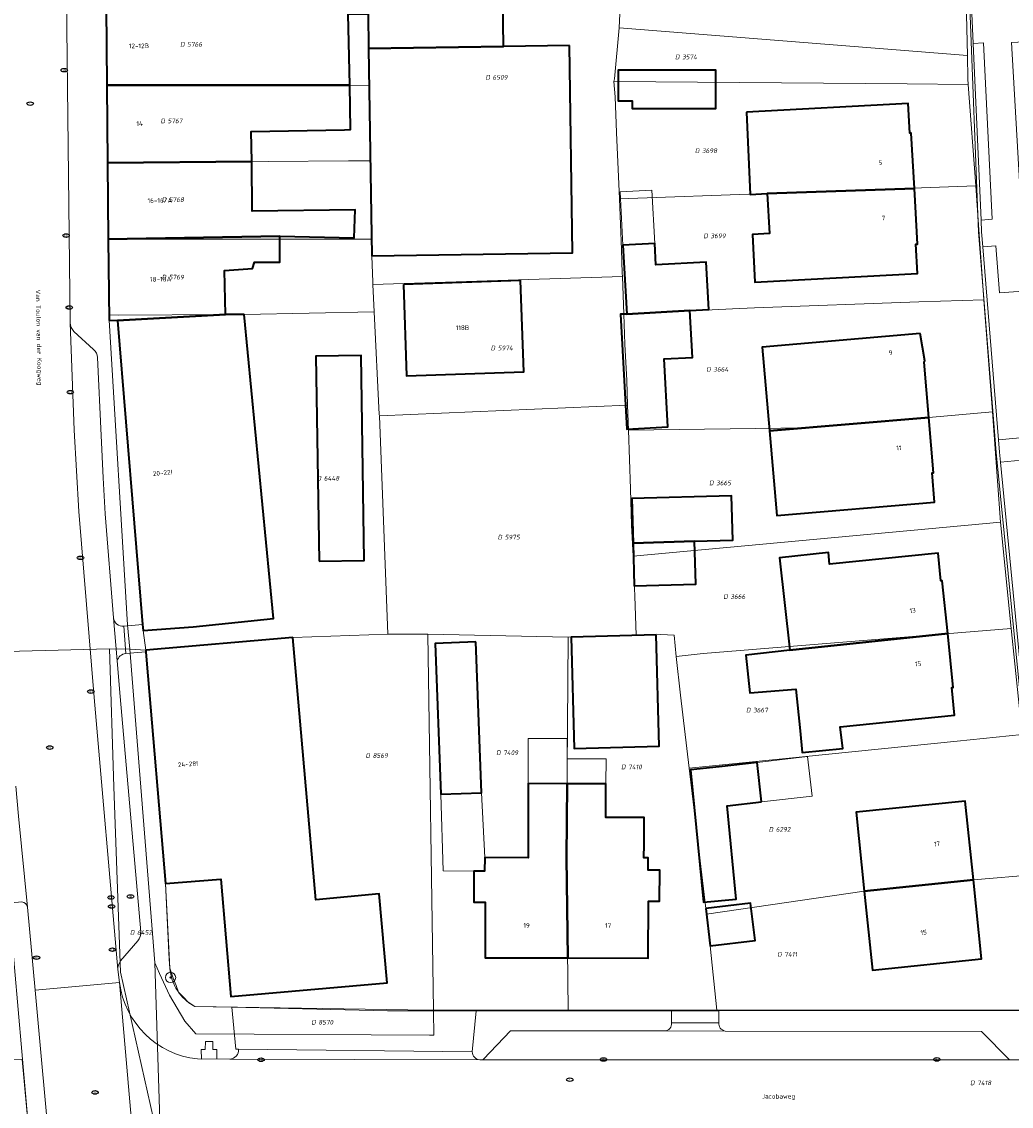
# Model space of a CAD drawing. Header units: metres. Extents: x 183765 to 187731, y 443805 to 446163.
# Tile 25 of 120: x 186446 to 186522, y 444254 to 444338. Entities that reach past the tile are written whole.
import ezdxf
from ezdxf.enums import TextEntityAlignment as Align

# ---------------------------------------------------------------- set-up
doc = ezdxf.new("R2010")
doc.units = ezdxf.units.M
doc.layers.get('0').update_dxf_attribs({"lineweight": 25})
for name, color, linetype, lineweight in [('B-WE-GR-BEPLANTING_CULTUUR_HEESTERS-GV', 90, 'Continuous', 18), ('B-WE-GR-BOOM-S', 253, 'Continuous', 25), ('B-WE-IE-MEUBILAIR-S', 7, 'Continuous', 25), ('B-WE-OG-BEBOUWING-GV', 7, 'Continuous', 35), ('B-WE-OG-BEBOUWING-T18', 10, 'Continuous', 18), ('B-WE-OG-BEBOUWING_LUIFEL-GV', 7, 'Continuous', 18), ('B-WE-OG-TERREIN_ERF-GV', 7, 'Continuous', 18), ('B-WE-OG-TOPOGRAFIE-T18', 10, 'Continuous', 18), ('B-WE-VH-GESLOTENVERHARDING_ASFALT-GV', 10, 'Continuous', 18), ('B-WE-VH-OPENVERHARDING_BETONSTRAATSTEEN-GV', 90, 'Continuous', 18), ('B-WE-VH-OPENVERHARDING_SIERBESTRATING-GV', 90, 'Continuous', 18), ('B-WE-VH-OPENVERHARDING_STRAATBAKSTEEN-GV', 90, 'Continuous', 18), ('B-WE-VH-OPENVERHARDING_TEGEL-GV', 90, 'Continuous', 18)]:
    doc.layers.add(name, color=color, linetype=linetype, lineweight=lineweight)
doc.layers.add('B-WE-KG-GRENS_PERCEEL-G', color=7, linetype='Continuous', lineweight=13, true_color=0xa55252)
doc.layers.add('B-WE-KG-GRENS_PERCEEL-S', color=7, linetype='Continuous', lineweight=25, true_color=0xa55252)
doc.styles.add('NLCS-ISO', font='NLCS-ISO.ttf')
doc.styles.add('NLCS-ISO-M200-T18', font='NLCS-ISO.ttf', dxfattribs={"height": 0.36})

# ---------------------------------------------------------------- blocks, each defined once
blk = doc.blocks.new('SIE-MEUBILAIR_PUT_KOLK-SO')
blk.add_ellipse((0, 0), major_axis=(1.25, 0), ratio=0.54)
at = {"style": 'NLCS-ISO'}
blk.add_text('klk', height=0.75, dxfattribs=at).set_placement((0.03, 0), align=Align.MIDDLE_CENTER)
blk = doc.blocks.new('SIE-MEUBILAIR_PUT_RIOOLPUT-SO')
blk.add_ellipse((0, 0), major_axis=(1.25, 0), ratio=0.54)
at = {"style": 'NLCS-ISO'}
blk.add_text('ri', height=0.75, dxfattribs=at).set_placement((-0.04, 0.07), align=Align.MIDDLE_CENTER)
blk = doc.blocks.new('SIE-MEUBILAIR_PUT_BRANDKRAAN-SO')
blk.add_ellipse((0, 0), major_axis=(1.25, 0), ratio=0.54)
at = {"style": 'NLCS-ISO'}
blk.add_text('bk', height=0.75, dxfattribs=at).set_placement((0.03, 0), align=Align.MIDDLE_CENTER)
blk = doc.blocks.new('SGR-BOOM_GBKN-SO')
at = {"linetype": 'ByBlock', "lineweight": 18}
h = blk.add_hatch(color=0, dxfattribs=at)
h.dxf.hatch_style = 1
edge = h.paths.add_edge_path()
edge.add_arc((0, 0), 0.25, 0, 360)
at = {"color": 0, "linetype": 'ByBlock', "lineweight": 18}
for radius in [2, 0.25]:
    blk.add_circle((0, 0), radius, dxfattribs=at)
at = {"color": 0, "linetype": 'ByBlock', "lineweight": 18, "style": 'NLCS-ISO'}
blk.add_attdef('SOORT', (2.5, 0), '', height=1.5, dxfattribs=at)
blk = doc.blocks.new('SKG-PERCEELNUMMER-SO')
at = {"style": 'NLCS-ISO', "oblique": 10, "flags": 1}
for tag, p in [('GEMEENTECODE', (0, 2.55)), ('PERCEELGROOTTE', (0, -2.45))]:
    blk.add_attdef(tag, text='', height=1.8, dxfattribs=at).set_placement(p, align=Align.MIDDLE_CENTER)
at = {"style": 'NLCS-ISO', "oblique": 10}
blk.add_attdef('SECTIE', text='', height=1.8, dxfattribs=at).set_placement((-0.5, 0), align=Align.MIDDLE_RIGHT)
blk.add_attdef('PERCEELNUMMER', text='', height=1.8, dxfattribs=at).set_placement((0.5, 0), align=Align.MIDDLE_LEFT)

msp = doc.modelspace()

# ---------------------------------------------------------------- linework, layer by layer
at = {"layer": 'B-WE-GR-BEPLANTING_CULTUUR_HEESTERS-GV', "flags": 128}
msp.add_lwpolyline([(186445.417, 444268.311), (186445.069, 444268.278), (186443.558, 444261.729), (186440.787, 444261.746), (186442.547, 444257.249), (186443.167, 444257.509), (186444.247, 444254.709), (186444.757, 444254.929), (186445.946, 444251.869), (186446.829, 444252.165)], close=True, dxfattribs=at)
at = {"layer": 'B-WE-KG-GRENS_PERCEEL-G', "flags": 128}
for points in [[(186492.249, 444337.435), (186492.772, 444348.271)], [(186519.194, 444342.167), (186519.008, 444338.44), (186519.068, 444335.302)], [(186473.002, 444333.003), (186472.959, 444335.827), (186472.935, 444339.287), (186466.765, 444339.243), (186452.752, 444339.004)], [(186452.752, 444339.004), (186452.808, 444333.023)], [(186491.841, 444333.293), (186491.891, 444333.494), (186492.249, 444337.435)], [(186492.249, 444337.435), (186519.068, 444335.302)], [(186519.068, 444335.302), (186519.103, 444333.496), (186519.134, 444333.069)], [(186452.808, 444333.023), (186452.864, 444327.041)], [(186452.808, 444333.023), (186466.836, 444333.008), (186470.974, 444332.978), (186473.002, 444333.003)], [(186473.089, 444327.194), (186473.002, 444333.003)], [(186492.284, 444324.271), (186492.049, 444329.372), (186491.958, 444332.11), (186491.841, 444333.293)], [(186491.841, 444333.293), (186514.439, 444333.104), (186519.134, 444333.069)], [(186519.134, 444333.069), (186519.709, 444325.251)], [(186473.089, 444327.194), (186471.418, 444327.178), (186452.864, 444327.041)], [(186473.181, 444321.169), (186473.18, 444321.236), (186473.089, 444327.194)], [(186452.864, 444327.041), (186452.919, 444321.154)], [(186492.284, 444324.271), (186503.662, 444324.674), (186519.709, 444325.251)], [(186519.709, 444325.251), (186519.918, 444322.253), (186520.343, 444316.495)], [(186492.491, 444318.535), (186492.437, 444320.366), (186492.284, 444324.271)], [(186452.919, 444321.154), (186473.181, 444321.169)], [(186452.919, 444321.154), (186452.973, 444315.331)], [(186473.281, 444317.834), (186473.2, 444319.882), (186473.181, 444321.169)], [(186492.502, 444318.27), (186473.288, 444317.676)], [(186492.502, 444318.27), (186492.491, 444318.535)], [(186492.623, 444315.384), (186492.502, 444318.27)], [(186473.288, 444317.676), (186473.281, 444317.834)], [(186473.387, 444315.57), (186473.288, 444317.676)], [(186492.623, 444315.384), (186500.974, 444315.804), (186502.67, 444315.872), (186515.335, 444316.325), (186520.343, 444316.495)], [(186520.343, 444316.495), (186520.989, 444307.855)], [(186473.387, 444315.57), (186463.387, 444315.362), (186461.932, 444315.363), (186453.714, 444315.313), (186452.973, 444315.331)], [(186473.791, 444307.547), (186473.787, 444307.653), (186473.387, 444315.57)], [(186492.903, 444308.388), (186492.837, 444310.272), (186492.681, 444313.077), (186492.623, 444315.384)], [(186452.973, 444315.331), (186452.977, 444314.918)], [(186452.977, 444314.918), (186454.411, 444291.462), (186454.59, 444289.602)], [(186473.791, 444307.547), (186492.903, 444308.388)], [(186492.971, 444306.45), (186492.903, 444308.388)], [(186506.659, 444306.638), (186516.103, 444307.429), (186520.989, 444307.855)], [(186520.989, 444307.855), (186521.38, 444302.54)], [(186474.439, 444290.76), (186473.791, 444307.547)], [(186492.971, 444306.45), (186506.659, 444306.638)], [(186493.333, 444296.749), (186493.209, 444299.138), (186493.13, 444301.931), (186492.971, 444306.45)], [(186521.38, 444302.54), (186521.613, 444299.371)], [(186493.333, 444296.749), (186521.613, 444299.371)], [(186521.613, 444299.371), (186522.437, 444291.189)], [(186493.569, 444290.664), (186493.454, 444293.683), (186493.333, 444296.749)], [(186496.643, 444289.026), (186498.724, 444289.254), (186522.437, 444291.189)], [(186522.437, 444291.189), (186523.274, 444283.02)], [(186455.8, 444289.521), (186467.124, 444290.494), (186474.439, 444290.76)], [(186474.439, 444290.76), (186477.518, 444290.76)], [(186477.962, 444261.798), (186477.518, 444290.76)], [(186477.518, 444290.76), (186477.529, 444290.76)], [(186477.529, 444290.76), (186488.335, 444290.513)], [(186488.34, 444261.806), (186488.194, 444273.54), (186488.335, 444290.513)], [(186488.335, 444290.513), (186493.569, 444290.664)], [(186493.569, 444290.664), (186495.468, 444290.719), (186496.484, 444290.673), (186496.643, 444289.026)], [(186443.082, 444289.358), (186453.01, 444289.625)], [(186453.01, 444289.625), (186453.356, 444278.993), (186453.859, 444264.718), (186456.413, 444253.437), (186457.102, 444246.903)], [(186453.01, 444289.625), (186454.59, 444289.602)], [(186454.59, 444289.602), (186456.516, 444265.451)], [(186454.59, 444289.602), (186455.8, 444289.521)], [(186455.8, 444289.521), (186457.313, 444271.56), (186457.618, 444265.729), (186457.67, 444265.026), (186457.947, 444264.197), (186458.149, 444263.694), (186458.325, 444263.192), (186458.677, 444262.841), (186459.129, 444262.364), (186459.581, 444262.088), (186477.624, 444261.804)], [(186496.643, 444289.026), (186496.969, 444286.049), (186497.645, 444280.432)], [(186497.645, 444280.432), (186506.381, 444281.314), (186518.284, 444282.516), (186523.274, 444283.02)], [(186497.645, 444280.432), (186498.971, 444269.2)], [(186498.971, 444269.2), (186511.128, 444270.954), (186519.525, 444271.824), (186524.378, 444272.243)], [(186498.971, 444269.2), (186499.272, 444266.753), (186499.774, 444261.814)], [(186477.663, 444259.88), (186459.66, 444259.977), (186458.806, 444260.956), (186457.623, 444262.965), (186456.868, 444264.622), (186456.516, 444265.451)], [(186456.516, 444265.451), (186457.102, 444246.903)], [(186477.838, 444261.798), (186477.624, 444261.804)], [(186477.962, 444261.798), (186477.838, 444261.798)], [(186488.34, 444261.806), (186477.962, 444261.798)], [(186477.963, 444261.718), (186477.962, 444261.798)], [(186477.963, 444261.718), (186477.991, 444259.878)], [(186488.34, 444261.806), (186499.323, 444261.814), (186499.774, 444261.814)], [(186499.774, 444261.814), (186524.437, 444261.833)], [(186477.991, 444259.878), (186477.663, 444259.88)], [(186446.285, 444258.006), (186444.607, 444258.049), (186439.33, 444258.265), (186419.742, 444258.535)], [(186451.093, 444203.351), (186448.523, 444232.205), (186446.829, 444252.165), (186446.285, 444258.006)]]:
    msp.add_lwpolyline(points, dxfattribs=at)
at = {"layer": 'B-WE-OG-BEBOUWING-GV', "flags": 128}
for points in [[(186483.193, 444346.974), (186477.019, 444347.009), (186472.784, 444347.033), (186472.815, 444345.095), (186472.935, 444339.287), (186472.935, 444339.281), (186472.941, 444338.494), (186472.959, 444335.827), (186483.359, 444335.984)], [(186471.395, 444338.483), (186472.941, 444338.494), (186472.935, 444339.281), (186452.752, 444339.004), (186452.808, 444333.023), (186471.505, 444333.018)], [(186488.426, 444336.06), (186483.359, 444335.984), (186472.959, 444335.827), (186473.2, 444319.882), (186488.666, 444320.115)], [(186493.261, 444334.173), (186492.167, 444334.173), (186492.167, 444331.796), (186493.261, 444331.796), (186493.261, 444331.214), (186499.704, 444331.214), (186499.704, 444334.173)], [(186471.505, 444333.018), (186452.808, 444333.023), (186452.864, 444327.041), (186463.962, 444327.123), (186463.933, 444329.439), (186471.097, 444329.583), (186471.574, 444329.593)], [(186502.051, 444330.94), (186502.343, 444324.603), (186503.662, 444324.674), (186514.982, 444325.05), (186514.75, 444329.323), (186514.645, 444329.321), (186514.519, 444331.606)], [(186452.864, 444327.041), (186452.919, 444321.154), (186466.125, 444321.397), (186471.842, 444321.263), (186471.917, 444323.423), (186464.009, 444323.324), (186463.962, 444327.123)], [(186514.982, 444325.05), (186503.662, 444324.674), (186503.827, 444321.596), (186502.508, 444321.526), (186502.705, 444317.852), (186515.218, 444318.522), (186515.104, 444320.77), (186515.214, 444320.776)], [(186452.919, 444321.154), (186452.977, 444314.918), (186453.617, 444314.886), (186461.932, 444315.363), (186461.86, 444318.732), (186464.017, 444318.905), (186464.167, 444319.383), (186466.124, 444319.381), (186466.125, 444321.397)], [(186492.839, 444315.391), (186497.699, 444315.658), (186499.146, 444315.738), (186498.946, 444319.382), (186495.09, 444319.171), (186494.999, 444320.826), (186492.548, 444320.691)], [(186475.651, 444317.674), (186475.892, 444310.641), (186484.902, 444310.942), (186484.663, 444317.976)], [(186463.387, 444315.362), (186461.932, 444315.363), (186453.617, 444314.886), (186455.557, 444291.484), (186455.594, 444291.032), (186459.457, 444291.313), (186465.652, 444291.951)], [(186497.699, 444315.658), (186492.839, 444315.391), (186492.366, 444315.376), (186492.853, 444306.534), (186496.003, 444306.707), (186495.715, 444311.935), (186497.897, 444312.054)], [(186515.439, 444313.889), (186503.259, 444312.854), (186503.826, 444306.401), (186516.103, 444307.429), (186515.738, 444311.692), (186515.798, 444311.798)], [(186469.146, 444296.368), (186472.626, 444296.421), (186472.388, 444312.19), (186468.908, 444312.137)], [(186516.103, 444307.429), (186503.826, 444306.401), (186504.399, 444299.881), (186516.542, 444300.913), (186516.358, 444303.157), (186516.468, 444303.166)], [(186493.327, 444297.764), (186498.065, 444297.901), (186501.011, 444297.987), (186500.911, 444301.407), (186493.228, 444301.184)], [(186498.065, 444297.901), (186493.327, 444297.764), (186493.422, 444294.47), (186498.161, 444294.607)], [(186505.398, 444289.511), (186517.549, 444290.79), (186517.134, 444294.864), (186517.025, 444294.854), (186516.821, 444296.972), (186508.454, 444296.134), (186508.381, 444297.03), (186504.591, 444296.623)], [(186467.124, 444290.494), (186455.8, 444289.521), (186455.811, 444289.388), (186455.866, 444288.736), (186457.313, 444271.56), (186461.594, 444271.88), (186462.35, 444262.855), (186474.395, 444263.898), (186473.779, 444270.769), (186468.91, 444270.292)], [(186495.091, 444290.708), (186488.557, 444290.519), (186488.778, 444281.949), (186495.339, 444282.139)], [(186517.549, 444290.79), (186505.398, 444289.511), (186502.009, 444289.126), (186502.32, 444286.227), (186505.855, 444286.502), (186506.179, 444283.304), (186506.348, 444281.635), (186509.47, 444281.952), (186509.261, 444283.615), (186518.08, 444284.506), (186517.862, 444286.631), (186517.971, 444286.643)], [(186481.218, 444290.152), (186478.078, 444290.035), (186478.513, 444278.423), (186481.652, 444278.54)], [(186503.215, 444277.83), (186502.868, 444280.878), (186499.955, 444280.547), (186497.759, 444280.297), (186498.76, 444270.109), (186501.262, 444270.355), (186500.558, 444277.528)], [(186488.194, 444273.54), (186488.241, 444279.239), (186485.241, 444279.242), (186485.236, 444273.542), (186481.901, 444273.545), (186481.898, 444272.511), (186481.059, 444272.513), (186481.053, 444270.12), (186481.95, 444270.119), (186481.939, 444265.826), (186488.306, 444265.82)], [(186488.241, 444279.239), (186488.194, 444273.54), (186488.306, 444265.82), (186494.499, 444265.815), (186494.51, 444270.199), (186495.373, 444270.198), (186495.379, 444272.581), (186494.484, 444272.581), (186494.486, 444273.534), (186494.166, 444273.534), (186494.167, 444274.574), (186494.169, 444276.635), (186491.239, 444276.637), (186491.241, 444279.237)], [(186511.128, 444270.954), (186519.525, 444271.824), (186518.895, 444277.904), (186510.498, 444277.034)], [(186519.525, 444271.824), (186511.128, 444270.954), (186511.758, 444264.874), (186520.155, 444265.743)], [(186498.919, 444269.62), (186499.272, 444266.753), (186502.72, 444267.177), (186502.367, 444270.044)]]:
    msp.add_lwpolyline(points, close=True, dxfattribs=at)
at = {"layer": 'B-WE-OG-BEBOUWING_LUIFEL-GV', "flags": 128}
for points in [[(186492.548, 444320.691), (186494.999, 444320.826), (186494.773, 444324.923), (186492.322, 444324.788)], [(186488.243, 444281.146), (186488.244, 444282.706), (186485.244, 444282.709), (186485.241, 444279.242), (186488.241, 444279.239)], [(186488.243, 444281.146), (186488.241, 444279.239), (186491.241, 444279.236), (186491.243, 444281.143)], [(186502.868, 444280.878), (186503.215, 444277.83), (186507.103, 444278.273), (186506.756, 444281.321)], [(186481.898, 444272.511), (186481.901, 444273.545), (186481.652, 444278.54), (186478.726, 444278.431), (186478.513, 444278.423), (186478.708, 444272.52)]]:
    msp.add_lwpolyline(points, close=True, dxfattribs=at)
at = {"layer": 'B-WE-OG-TERREIN_ERF-GV', "flags": 128}
for points in [[(186483.193, 444346.974), (186483.359, 444335.984), (186488.426, 444336.06), (186488.666, 444320.115), (186473.2, 444319.882), (186472.959, 444335.827), (186472.941, 444338.494)], [(186525.53, 444261.767), (186521.274, 444304.742), (186519.93, 444321.717), (186519.218, 444339.704)], [(186471.395, 444338.483), (186471.505, 444333.018), (186471.574, 444329.593), (186471.097, 444329.583), (186463.933, 444329.439), (186463.962, 444327.123), (186464.009, 444323.324), (186471.917, 444323.423), (186471.842, 444321.263), (186466.125, 444321.397), (186466.124, 444319.381), (186464.167, 444319.383), (186464.017, 444318.905), (186461.86, 444318.732), (186461.932, 444315.363)], [(186461.932, 444315.363), (186463.387, 444315.362), (186465.652, 444291.951), (186459.457, 444291.313), (186455.594, 444291.032), (186455.8, 444289.521), (186467.124, 444290.494), (186468.91, 444270.292), (186473.779, 444270.769), (186474.395, 444263.898), (186462.35, 444262.855), (186461.594, 444271.88), (186457.313, 444271.56), (186457.67, 444265.026)], [(186459.581, 444262.088), (186462.419, 444262.023), (186462.43, 444262.023), (186474.418, 444261.75), (186481.249, 444261.752), (186496.283, 444261.757), (186499.931, 444261.759), (186525.09, 444261.767)]]:
    msp.add_lwpolyline(points, dxfattribs=at)
for points in [[(186493.261, 444331.796), (186492.167, 444331.796), (186492.167, 444334.173), (186493.261, 444334.173), (186499.704, 444334.173), (186499.704, 444331.214), (186493.261, 444331.214)], [(186514.982, 444325.05), (186515.214, 444320.776), (186515.104, 444320.77), (186515.218, 444318.522), (186502.705, 444317.852), (186502.508, 444321.526), (186503.827, 444321.596), (186503.662, 444324.674), (186502.343, 444324.603), (186502.051, 444330.94), (186514.519, 444331.606), (186514.645, 444329.321), (186514.75, 444329.323)], [(186497.699, 444315.658), (186497.897, 444312.054), (186495.715, 444311.935), (186496.003, 444306.707), (186492.853, 444306.534), (186492.366, 444315.376), (186492.839, 444315.391), (186492.548, 444320.691), (186494.999, 444320.826), (186495.09, 444319.171), (186498.946, 444319.382), (186499.146, 444315.738)], [(186475.651, 444317.674), (186484.663, 444317.976), (186484.902, 444310.942), (186475.892, 444310.641)], [(186516.103, 444307.429), (186516.468, 444303.166), (186516.358, 444303.157), (186516.542, 444300.913), (186504.399, 444299.881), (186503.826, 444306.401), (186503.259, 444312.854), (186515.439, 444313.889), (186515.798, 444311.798), (186515.738, 444311.692)], [(186468.908, 444312.137), (186472.388, 444312.19), (186472.626, 444296.421), (186469.146, 444296.368)], [(186498.065, 444297.901), (186498.161, 444294.607), (186493.422, 444294.47), (186493.327, 444297.764), (186493.228, 444301.184), (186500.911, 444301.407), (186501.011, 444297.987)], [(186517.549, 444290.79), (186517.971, 444286.643), (186517.862, 444286.631), (186518.08, 444284.506), (186509.261, 444283.615), (186509.47, 444281.952), (186506.348, 444281.635), (186506.179, 444283.304), (186505.855, 444286.502), (186502.32, 444286.227), (186502.009, 444289.126), (186505.398, 444289.511), (186504.591, 444296.623), (186508.381, 444297.03), (186508.454, 444296.134), (186516.821, 444296.972), (186517.025, 444294.854), (186517.134, 444294.864)], [(186488.778, 444281.949), (186488.557, 444290.519), (186495.091, 444290.708), (186495.339, 444282.139)], [(186481.652, 444278.54), (186478.513, 444278.423), (186478.078, 444290.035), (186481.218, 444290.152)], [(186503.215, 444277.83), (186500.558, 444277.528), (186501.262, 444270.355), (186498.76, 444270.109), (186497.759, 444280.297), (186499.955, 444280.547), (186502.868, 444280.878)], [(186481.901, 444273.545), (186485.236, 444273.542), (186485.241, 444279.242), (186488.241, 444279.239), (186491.241, 444279.237), (186491.239, 444276.637), (186494.169, 444276.635), (186494.167, 444274.574), (186494.166, 444273.534), (186494.486, 444273.534), (186494.484, 444272.581), (186495.379, 444272.581), (186495.373, 444270.198), (186494.51, 444270.199), (186494.499, 444265.815), (186488.306, 444265.82), (186481.939, 444265.826), (186481.95, 444270.119), (186481.053, 444270.12), (186481.059, 444272.513), (186481.898, 444272.511)], [(186519.525, 444271.824), (186520.155, 444265.743), (186511.758, 444264.874), (186511.128, 444270.954), (186510.498, 444277.034), (186518.895, 444277.904)], [(186499.272, 444266.753), (186498.919, 444269.62), (186502.367, 444270.044), (186502.72, 444267.177)]]:
    msp.add_lwpolyline(points, close=True, dxfattribs=at)
at = {"layer": 'B-WE-OG-TERREIN_ERF-GV'}
msp.add_lwpolyline([(186457.67, 444265.026, 0.258909), (186459.581, 444262.088)], format="xyb", dxfattribs=at)
at = {"layer": 'B-WE-VH-GESLOTENVERHARDING_ASFALT-GV', "flags": 128}
msp.add_lwpolyline([(186453.774, 444263.932), (186447.283, 444263.341), (186448.514, 444249.819), (186448.892, 444245.551), (186455.312, 444246.145)], close=True, dxfattribs=at)
at = {"layer": 'B-WE-VH-GESLOTENVERHARDING_ASFALT-GV'}
msp.add_lwpolyline([(186459.782, 444258.047, -0.346505), (186453.774, 444263.932)], format="xyb", dxfattribs=at)
at = {"layer": 'B-WE-VH-GESLOTENVERHARDING_ASFALT-GV', "flags": 128}
for points in [[(186453.774, 444263.932), (186455.312, 444246.145)], [(186529.705, 444257.969), (186525.089, 444257.971), (186522.319, 444257.971), (186481.752, 444257.983), (186481.53, 444257.984), (186462.274, 444258.029), (186461.281, 444258.052), (186460.092, 444258.042), (186459.782, 444258.047)]]:
    msp.add_lwpolyline(points, dxfattribs=at)
at = {"layer": 'B-WE-VH-OPENVERHARDING_BETONSTRAATSTEEN-GV'}
for points in [[(186450.27, 444314.05, -0.159825), (186449.98, 444314.715)], [(186452.099, 444312.042, 0.189243), (186451.785, 444312.675)], [(186454.11, 444291.364, -0.418942), (186453.327, 444292.006)], [(186453.603, 444288.683, -0.312899), (186454.262, 444289.258)], [(186455.189, 444267.151, 0.175685), (186455.431, 444267.833)], [(186453.649, 444264.924, -0.183378), (186453.871, 444265.588)], [(186496.283, 444260.826, -0.44692), (186495.755, 444260.206)], [(186500.406, 444260.199, -0.403713), (186499.931, 444260.835)], [(186462.948, 444258.8, -0.422837), (186462.274, 444258.029)], [(186481.53, 444257.984, -0.403675), (186480.946, 444258.604)]]:
    msp.add_lwpolyline(points, format="xyb", dxfattribs=at)
at = {"layer": 'B-WE-VH-OPENVERHARDING_BETONSTRAATSTEEN-GV', "flags": 128}
for points in [[(186449.98, 444314.715), (186450.305, 444306.458), (186450.664, 444300.183), (186451.839, 444285.88), (186453.649, 444264.924)], [(186451.785, 444312.675), (186450.27, 444314.05)], [(186455.431, 444267.833), (186453.846, 444285.945), (186453.603, 444288.683), (186453.327, 444292.006), (186452.681, 444300.022), (186452.519, 444302.782), (186452.365, 444306.031), (186452.099, 444312.042)], [(186453.327, 444292.006), (186453.603, 444288.683)], [(186454.262, 444289.258), (186454.11, 444291.364)], [(186453.871, 444265.588), (186455.189, 444267.151)], [(186499.931, 444260.835), (186496.283, 444260.826)], [(186495.755, 444260.206), (186500.406, 444260.199)], [(186480.946, 444258.604), (186462.948, 444258.8)], [(186462.274, 444258.029), (186481.53, 444257.984)]]:
    msp.add_lwpolyline(points, dxfattribs=at)
msp.add_lwpolyline([(186520.15, 444260.17), (186500.406, 444260.199), (186495.755, 444260.206), (186483.892, 444260.223), (186481.799, 444258.032), (186481.752, 444257.983), (186522.319, 444257.971)], close=True, dxfattribs=at)
at = {"layer": 'B-WE-VH-OPENVERHARDING_SIERBESTRATING-GV', "flags": 128}
for points in [[(186520.31, 444336.259), (186519.508, 444336.224), (186520.117, 444322.627), (186520.975, 444322.69)], [(186527.861, 444321.185), (186523.411, 444320.824), (186523.707, 444317.17), (186521.538, 444317.026), (186521.244, 444320.648), (186520.251, 444320.567), (186521.456, 444305.706), (186529.239, 444306.433)], [(186521.607, 444303.993), (186523.201, 444287.623), (186528.024, 444288.074), (186527.432, 444294.288), (186526.464, 444304.456)]]:
    msp.add_lwpolyline(points, close=True, dxfattribs=at)
at = {"layer": 'B-WE-VH-OPENVERHARDING_STRAATBAKSTEEN-GV', "flags": 128}
for points in [[(186445.79, 444279.04), (186446.019, 444276.729), (186446.697, 444269.721), (186447.283, 444263.341), (186453.774, 444263.932), (186453.649, 444264.924), (186451.839, 444285.88), (186450.664, 444300.183), (186450.305, 444306.458), (186449.98, 444314.715), (186449.667, 444341.938), (186449.615, 444352.975), (186449.772, 444357.25), (186447.709, 444357.272), (186448.968, 444367.485)], [(186449.981, 444362.943), (186449.772, 444357.25), (186449.615, 444352.975), (186449.667, 444341.938), (186449.98, 444314.715)], [(186454.11, 444291.364), (186455.557, 444291.484), (186453.617, 444314.886), (186452.977, 444314.918), (186452.919, 444321.154), (186452.864, 444327.041), (186452.808, 444333.023), (186452.752, 444339.004)], [(186450.27, 444314.05), (186451.785, 444312.675)], [(186452.099, 444312.042), (186452.365, 444306.031), (186452.519, 444302.782), (186452.681, 444300.022), (186453.327, 444292.006)], [(186446.697, 444269.721), (186446.019, 444276.729)], [(186445.464, 444270.063), (186446.255, 444270.135)]]:
    msp.add_lwpolyline(points, dxfattribs=at)
for points in [[(186523.385, 444285.726), (186523.201, 444287.623), (186521.607, 444303.993), (186521.533, 444304.758), (186521.456, 444305.706), (186520.251, 444320.567), (186520.157, 444321.722), (186520.117, 444322.627), (186519.508, 444336.224), (186519.353, 444339.709), (186519.218, 444339.704), (186519.93, 444321.717), (186521.274, 444304.742), (186525.53, 444261.767), (186525.717, 444261.767), (186525.578, 444263.202), (186524.663, 444272.597), (186524.479, 444274.494)], [(186527.664, 444323.29), (186523.24, 444322.931), (186522.459, 444336.285), (186526.43, 444336.501), (186526.416, 444336.655), (186526.387, 444336.963), (186526.257, 444338.361), (186519.353, 444339.709), (186519.508, 444336.224), (186520.31, 444336.259), (186520.975, 444322.69), (186520.117, 444322.627), (186520.157, 444321.722), (186520.251, 444320.567), (186521.244, 444320.648), (186521.538, 444317.026), (186523.707, 444317.17), (186523.411, 444320.824), (186527.861, 444321.185)], [(186529.387, 444294.473), (186528.418, 444304.642), (186529.397, 444304.733), (186529.239, 444306.433), (186521.456, 444305.706), (186521.533, 444304.758), (186521.607, 444303.993), (186526.464, 444304.456), (186527.432, 444294.288), (186528.024, 444288.074), (186523.201, 444287.623), (186523.385, 444285.726), (186528.247, 444286.18), (186528.578, 444282.551), (186530.369, 444282.745), (186530.033, 444286.347), (186531.105, 444286.447), (186530.928, 444288.345), (186529.967, 444288.255)]]:
    msp.add_lwpolyline(points, close=True, dxfattribs=at)
at = {"layer": 'B-WE-VH-OPENVERHARDING_STRAATBAKSTEEN-GV'}
for points in [[(186449.98, 444314.715, 0.159825), (186450.27, 444314.05)], [(186451.785, 444312.675, -0.189243), (186452.099, 444312.042)], [(186453.327, 444292.006, 0.418942), (186454.11, 444291.364)], [(186446.255, 444270.135, -0.369224), (186446.697, 444269.721)]]:
    msp.add_lwpolyline(points, format="xyb", dxfattribs=at)
at = {"layer": 'B-WE-VH-OPENVERHARDING_TEGEL-GV', "flags": 128}
for points in [[(186455.594, 444291.032), (186455.557, 444291.484), (186454.11, 444291.364), (186454.262, 444289.258), (186455.811, 444289.388), (186455.8, 444289.521)], [(186481.249, 444261.752), (186474.418, 444261.75), (186462.43, 444262.023), (186462.742, 444258.792), (186462.948, 444258.8), (186480.946, 444258.604)], [(186499.931, 444261.759), (186496.283, 444261.757), (186496.283, 444260.826), (186499.931, 444260.835)], [(186460.092, 444258.042), (186461.281, 444258.052), (186461.27, 444258.785), (186460.98, 444258.784), (186460.974, 444259.38), (186460.394, 444259.385), (186460.381, 444258.781), (186460.08, 444258.769)]]:
    msp.add_lwpolyline(points, close=True, dxfattribs=at)
at = {"layer": 'B-WE-VH-OPENVERHARDING_TEGEL-GV'}
for points in [[(186454.262, 444289.258, 0.312899), (186453.603, 444288.683)], [(186446.697, 444269.721, 0.369224), (186446.255, 444270.135)], [(186455.431, 444267.833, -0.175685), (186455.189, 444267.151)], [(186453.871, 444265.588, 0.183378), (186453.649, 444264.924)], [(186459.581, 444262.088, -0.258909), (186457.67, 444265.026)], [(186453.774, 444263.932, 0.346505), (186459.782, 444258.047)], [(186495.755, 444260.206, 0.44692), (186496.283, 444260.826)], [(186499.931, 444260.835, 0.403713), (186500.406, 444260.199)], [(186462.274, 444258.029, 0.422837), (186462.948, 444258.8)], [(186480.946, 444258.604, 0.403675), (186481.53, 444257.984)]]:
    msp.add_lwpolyline(points, format="xyb", dxfattribs=at)
at = {"layer": 'B-WE-VH-OPENVERHARDING_TEGEL-GV', "flags": 128}
for points in [[(186453.603, 444288.683), (186453.846, 444285.945), (186455.431, 444267.833)], [(186455.866, 444288.736), (186455.811, 444289.388), (186454.262, 444289.258)], [(186457.67, 444265.026), (186457.313, 444271.56), (186455.866, 444288.736)], [(186426.05, 444275.802), (186423.188, 444267.873), (186428.228, 444267.822), (186428.528, 444267.072), (186424.887, 444261.843), (186440.787, 444261.746), (186443.558, 444261.729), (186445.069, 444268.278), (186445.417, 444268.311), (186446.829, 444252.165), (186447.419, 444245.422), (186448.892, 444245.551), (186448.514, 444249.819), (186447.283, 444263.341)], [(186446.255, 444270.135), (186445.464, 444270.063)], [(186447.283, 444263.341), (186446.697, 444269.721)], [(186455.189, 444267.151), (186453.871, 444265.588)], [(186453.649, 444264.924), (186453.774, 444263.932)], [(186462.948, 444258.8), (186462.742, 444258.792), (186462.43, 444262.023), (186462.419, 444262.023), (186459.581, 444262.088)], [(186496.283, 444260.826), (186496.283, 444261.757), (186481.249, 444261.752), (186480.946, 444258.604)], [(186525.09, 444261.767), (186499.931, 444261.759), (186499.931, 444260.835)], [(186500.406, 444260.199), (186520.15, 444260.17), (186522.319, 444257.971), (186525.089, 444257.971), (186525.09, 444261.767)], [(186481.53, 444257.984), (186481.752, 444257.983), (186481.799, 444258.032), (186483.892, 444260.223), (186495.755, 444260.206)], [(186459.782, 444258.047), (186460.092, 444258.042), (186460.08, 444258.769), (186460.381, 444258.781), (186460.394, 444259.385), (186460.974, 444259.38), (186460.98, 444258.784), (186461.27, 444258.785), (186461.281, 444258.052), (186462.274, 444258.029)]]:
    msp.add_lwpolyline(points, dxfattribs=at)

# ---------------------------------------------------------------- block references
at = {"layer": 'B-WE-GR-BOOM-S', "xscale": 0.2, "yscale": 0.2, "zscale": 0.2}
msp.add_blockref('SGR-BOOM_GBKN-SO', (186457.712, 444264.32), dxfattribs=at)
at = {"layer": 'B-WE-IE-MEUBILAIR-S', "xscale": 0.2, "yscale": 0.2, "zscale": 0.2}
for name, p in [('SIE-MEUBILAIR_PUT_KOLK-SO', (186449.529, 444334.165)), ('SIE-MEUBILAIR_PUT_RIOOLPUT-SO', (186446.9, 444331.589)), ('SIE-MEUBILAIR_PUT_KOLK-SO', (186449.667, 444321.432)), ('SIE-MEUBILAIR_PUT_KOLK-SO', (186449.919, 444315.895)), ('SIE-MEUBILAIR_PUT_KOLK-SO', (186449.998, 444309.376)), ('SIE-MEUBILAIR_PUT_KOLK-SO', (186450.779, 444296.626)), ('SIE-MEUBILAIR_PUT_KOLK-SO', (186451.578, 444286.328)), ('SIE-MEUBILAIR_PUT_RIOOLPUT-SO', (186448.41, 444282.015)), ('SIE-MEUBILAIR_PUT_KOLK-SO', (186453.129, 444270.472)), ('SIE-MEUBILAIR_PUT_BRANDKRAAN-SO', (186454.63, 444270.556)), ('SIE-MEUBILAIR_PUT_KOLK-SO', (186453.178, 444269.779)), ('SIE-MEUBILAIR_PUT_KOLK-SO', (186453.234, 444266.457)), ('SIE-MEUBILAIR_PUT_KOLK-SO', (186447.392, 444265.845)), ('SIE-MEUBILAIR_PUT_KOLK-SO', (186464.68, 444257.988)), ('SIE-MEUBILAIR_PUT_KOLK-SO', (186491.05, 444258.008)), ('SIE-MEUBILAIR_PUT_KOLK-SO', (186516.712, 444258.013)), ('SIE-MEUBILAIR_PUT_RIOOLPUT-SO', (186488.456, 444256.45)), ('SIE-MEUBILAIR_PUT_RIOOLPUT-SO', (186451.898, 444255.472))]:
    msp.add_blockref(name, p, dxfattribs=at)
at = {"layer": 'B-WE-KG-GRENS_PERCEEL-S', "xscale": 0.2, "yscale": 0.2, "zscale": 0.2}
for p, values in [((186458.899, 444336.152), {'PERCEELNUMMER': '5766', 'SECTIE': 'D'}), ((186497.003, 444335.184), {'PERCEELNUMMER': '3574', 'SECTIE': 'D'}), ((186482.409, 444333.614), {'PERCEELNUMMER': '6509', 'SECTIE': 'D'}), ((186457.389, 444330.261), {'PERCEELNUMMER': '5767', 'SECTIE': 'D'}), ((186498.533, 444327.969), {'PERCEELNUMMER': '3698', 'SECTIE': 'D'}), ((186457.482, 444324.2), {'PERCEELNUMMER': '5768', 'SECTIE': 'D'}), ((186499.189, 444321.41), {'PERCEELNUMMER': '3699', 'SECTIE': 'D'}), ((186457.482, 444318.232), {'PERCEELNUMMER': '5769', 'SECTIE': 'D'}), ((186482.81, 444312.776), {'PERCEELNUMMER': '5974', 'SECTIE': 'D'}), ((186499.408, 444311.135), {'PERCEELNUMMER': '3664', 'SECTIE': 'D'}), ((186469.418, 444302.753), {'PERCEELNUMMER': '6448', 'SECTIE': 'D'}), ((186499.627, 444302.39), {'PERCEELNUMMER': '3665', 'SECTIE': 'D'}), ((186483.344, 444298.216), {'PERCEELNUMMER': '5975', 'SECTIE': 'D'}), ((186500.72, 444293.645), {'PERCEELNUMMER': '3666', 'SECTIE': 'D'}), ((186502.469, 444284.9), {'PERCEELNUMMER': '3667', 'SECTIE': 'D'}), ((186473.173, 444281.402), {'PERCEELNUMMER': '8569', 'SECTIE': 'D'}), ((186483.23, 444281.62), {'PERCEELNUMMER': '7409', 'SECTIE': 'D'}), ((186492.849, 444280.527), {'PERCEELNUMMER': '7410', 'SECTIE': 'D'}), ((186504.218, 444275.718), {'PERCEELNUMMER': '6292', 'SECTIE': 'D'}), ((186455.035, 444267.785), {'PERCEELNUMMER': '6452', 'SECTIE': 'D'}), ((186504.874, 444266.098), {'PERCEELNUMMER': '7411', 'SECTIE': 'D'}), ((186468.995, 444260.875), {'PERCEELNUMMER': '8570', 'SECTIE': 'D'}), ((186519.723, 444256.207), {'PERCEELNUMMER': '7418', 'SECTIE': 'D'})]:
    msp.add_blockref('SKG-PERCEELNUMMER-SO', p, dxfattribs=at).add_auto_attribs(values)

# ---------------------------------------------------------------- texts
at = {"layer": 'B-WE-OG-BEBOUWING-T18', "style": 'NLCS-ISO-M200-T18'}
for s, rotation, p in [('12-12B', 0.5, (186455.28, 444336.037)), ('14', 0.5, (186455.336, 444330.055)), ('5', 3.1, (186512.37, 444327.051)), ('16-16/A', 0.5, (186456.891, 444324.135)), ('7', 3.1, (186512.602, 444322.777)), ('18-18A', 0.5, (186456.948, 444318.073)), ('118B', 0.9, (186480.193, 444314.342)), ('9', 9.7, (186513.155, 444312.42)), ('11', 4.9, (186513.795, 444305.084)), ('20-22I', 4.8, (186457.097, 444303.165)), ('13', 5.8, (186514.854, 444292.574)), ('15', 5.8, (186515.273, 444288.463)), ('24-28I', 4.8, (186459.048, 444280.75)), ('17', 5.9, (186516.723, 444274.606)), ('19', 359.9, (186485.124, 444268.323)), ('17', 359.9, (186491.404, 444268.318)), ('15', 5.9, (186515.699, 444267.795))]:
    msp.add_text(s, height=0.36, rotation=rotation, dxfattribs=at).set_placement(p, align=Align.MIDDLE)
at = {"layer": 'B-WE-OG-TOPOGRAFIE-T18', "style": 'NLCS-ISO-M200-T18'}
for s, rotation, p in [('Van Toulon van der Koogweg', 271.1, (186447.533, 444313.582)), ('Jacobaweg', 0.5, (186504.528, 444255.121))]:
    msp.add_text(s, height=0.36, rotation=rotation, dxfattribs=at).set_placement(p, align=Align.MIDDLE)

doc.saveas('drawing.dxf')
